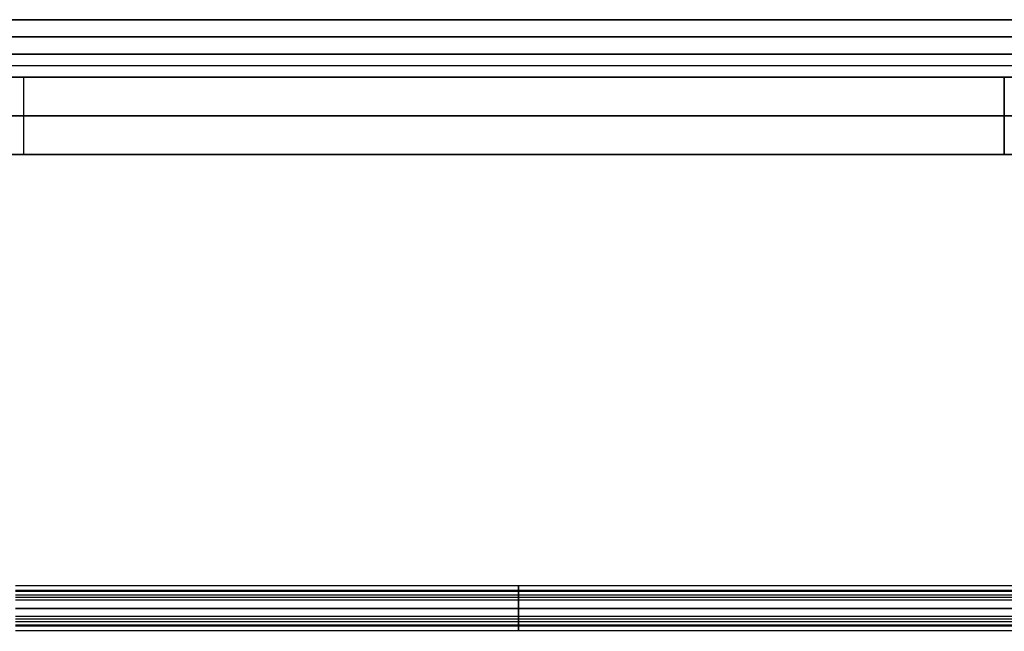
# Model space of a CAD drawing. Header units: millimetres. Extents: x -710 to 710, y 0 to 382.
# Tile 4 of 8: x -349 to -6, y 169 to 382. Entities that reach past the tile are written whole.
import ezdxf

# ---------------------------------------------------------------- set-up
doc = ezdxf.new("R2010")
doc.units = ezdxf.units.MM
doc.header["$MEASUREMENT"] = 0
for name, color, linetype in [('IGES LEVEL 22', 7, 'Continuous'), ('IGES LEVEL 24', 7, 'Continuous'), ('IGES LEVEL 9', 7, 'Continuous')]:
    doc.layers.add(name, color=color, linetype=linetype)

msp = doc.modelspace()

# ---------------------------------------------------------------- linework, layer by layer
at = {"layer": 'IGES LEVEL 22', "color": 252, "extrusion": (1, 0, 0)}
for radius, start, end in [(8, 270, 90), (6, 270, 90), (8, 90, 270), (6, 90, 270)]:
    msp.add_arc((177, 0, -175), radius, start, end, dxfattribs=at)
at = {"layer": 'IGES LEVEL 22', "color": 252}
for points in [[(350, 184.85, -1.56), (0, 184.85, -1.56), (-350, 184.85, -1.56)], [(350, 183.18, 5.08), (0, 183.18, 5.08), (-350, 183.18, 5.08)], [(350, 182.88, -1.17), (0, 182.88, -1.17), (-350, 182.88, -1.17)], [(350, 181.64, 3.81), (0, 181.64, 3.81), (-350, 181.64, 3.81)], [(350, 180.77, -7.06), (0, 180.77, -7.06), (-350, 180.77, -7.06)], [(350, 179.83, -5.29), (0, 179.83, -5.29), (-350, 179.83, -5.29)], [(350, 177, -6), (0, 177, -6), (-350, 177, -6)], [(-350, 177, 6), (0, 177, 6), (350, 177, 6)], [(-350, 177, -8), (0, 177, -8), (350, 177, -8)], [(350, 177, 8), (0, 177, 8), (-350, 177, 8)], [(-350, 177, 8), (0, 177, 8), (350, 177, 8)], [(350, 177, -8), (0, 177, -8), (-350, 177, -8)], [(350, 177, 6), (0, 177, 6), (-350, 177, 6)], [(-350, 177, -6), (0, 177, -6), (350, 177, -6)], [(350, 174.17, -5.29), (0, 174.17, -5.29), (-350, 174.17, -5.29)], [(350, 173.23, -7.06), (0, 173.23, -7.06), (-350, 173.23, -7.06)], [(350, 172.36, 3.81), (0, 172.36, 3.81), (-350, 172.36, 3.81)], [(350, 171.12, -1.17), (0, 171.12, -1.17), (-350, 171.12, -1.17)], [(350, 170.82, 5.08), (0, 170.82, 5.08), (-350, 170.82, 5.08)], [(350, 169.15, -1.56), (0, 169.15, -1.56), (-350, 169.15, -1.56)]]:
    msp.add_open_spline(points, degree=2, dxfattribs=at)
at = {"layer": 'IGES LEVEL 22'}
for points in [[(-350, 177, 8), (0, 177, 8), (350, 177, 8)], [(350, 177, -8), (0, 177, -8), (-350, 177, -8)], [(-350, 177, -6), (0, 177, -6), (350, 177, -6)], [(350, 177, 6), (0, 177, 6), (-350, 177, 6)]]:
    msp.add_open_spline(points, degree=2, dxfattribs=at)
at = {"layer": 'IGES LEVEL 24', "color": 9}
for points in [[(-710, 382), (0, 382), (710, 382)], [(-702, 382, -335), (0, 382, -335), (702, 382, -335)], [(702, 382, 335), (0, 382, 335), (-702, 382, 335)], [(702, 382, -335), (0, 382, -335), (-702, 382, -335)], [(-702, 382, 335), (0, 382, 335), (702, 382, 335)], [(-702, 376, -335), (0, 376, -335), (702, 376, -335)], [(702, 376, 335), (0, 376, 335), (-702, 376, 335)], [(-702, 370, -335), (0, 370, -335), (702, 370, -335)], [(702, 370, 335), (0, 370, 335), (-702, 370, 335)], [(698.54, 370, 335), (0, 370, 335), (-698.54, 370, 335)], [(-698.54, 370, -335), (0, 370, -335), (698.54, 370, -335)], [(-690, 366, 315), (0, 366, 315), (690, 366, 315)], [(-690, 366, -315), (0, 366, -315), (690, 366, -315)], [(-670, 362, 295), (0, 362, 295), (670, 362, 295)], [(670, 362, -295), (0, 362, -295), (-670, 362, -295)], [(-670, 362, -295), (0, 362, -295), (670, 362, -295)], [(670, 362, 295), (0, 362, 295), (-670, 362, 295)], [(-670, 362), (0, 362), (670, 362)]]:
    msp.add_open_spline(points, degree=2, dxfattribs=at)
at = {"layer": 'IGES LEVEL 24'}
for points in [[(702, 382, -335), (0, 382, -335), (-702, 382, -335)], [(-702, 382, 335), (0, 382, 335), (702, 382, 335)], [(698.54, 370, 335), (0, 370, 335), (-698.54, 370, 335)], [(-698.54, 370, -335), (0, 370, -335), (698.54, 370, -335)], [(-670, 362, -295), (0, 362, -295), (670, 362, -295)], [(670, 362, 295), (0, 362, 295), (-670, 362, 295)]]:
    msp.add_open_spline(points, degree=2, dxfattribs=at)
at = {"layer": 'IGES LEVEL 9'}
for points in [[(-696.17, 362, -321.52), (-351.04, 362, -160.76), (-5.92, 362)], [(-5.92, 362), (-351.04, 362, 160.76), (-696.17, 362, 321.52)], [(0, 362, -2.76), (-347.03, 362, -164.41), (-694.06, 362, -326.06)], [(-694.06, 362, 326.06), (-347.03, 362, 164.41), (0, 362, 2.76)], [(-5.92, 335), (-5.92, 348.5), (-5.92, 362)], [(-5.92, 335), (-351.04, 335, -160.76), (-696.17, 335, -321.52)], [(-696.17, 335, 321.52), (-351.04, 335, 160.76), (-5.92, 335)], [(-694.06, 335, -326.06), (-347.03, 335, -164.41), (0, 335, -2.76)], [(0, 335, 2.76), (-347.03, 335, 164.41), (-694.06, 335, 326.06)]]:
    msp.add_open_spline(points, degree=2, dxfattribs=at)
at = {"layer": 'IGES LEVEL 9', "color": 252}
for points in [[(-5.92, 362), (-351.04, 362, 160.76), (-696.17, 362, 321.52)], [(-696.17, 362, -321.52), (-351.04, 362, -160.76), (-5.92, 362)], [(-696.17, 362, -321.52), (-351.04, 362, -160.76), (-5.92, 362)], [(-5.92, 362), (-351.04, 362, 160.76), (-696.17, 362, 321.52)], [(-694.06, 362, 326.06), (-347.03, 362, 164.41), (0, 362, 2.76)], [(0, 362, -2.76), (-347.03, 362, -164.41), (-694.06, 362, -326.06)], [(0, 362, -2.76), (-347.03, 362, -164.41), (-694.06, 362, -326.06)], [(-694.06, 362, 326.06), (-347.03, 362, 164.41), (0, 362, 2.76)], [(-347.03, 335, -164.41), (-347.03, 348.5, -164.41), (-347.03, 362, -164.41)], [(-347.03, 335, 164.41), (-347.03, 348.5, 164.41), (-347.03, 362, 164.41)], [(-5.92, 362), (-5.92, 348.5), (-5.92, 335)], [(-5.92, 335), (-5.92, 348.5), (-5.92, 362)], [(-5.92, 348.5), (-351.04, 348.5, -160.76), (-696.17, 348.5, -321.52)], [(-696.17, 348.5, 321.52), (-351.04, 348.5, 160.76), (-5.92, 348.5)], [(-694.06, 348.5, -326.06), (-347.03, 348.5, -164.41), (0, 348.5, -2.76)], [(0, 348.5, 2.76), (-347.03, 348.5, 164.41), (-694.06, 348.5, 326.06)], [(-696.17, 335, -321.52), (-351.04, 335, -160.76), (-5.92, 335)], [(-5.92, 335), (-351.04, 335, 160.76), (-696.17, 335, 321.52)], [(-5.92, 335), (-351.04, 335, -160.76), (-696.17, 335, -321.52)], [(-696.17, 335, 321.52), (-351.04, 335, 160.76), (-5.92, 335)], [(-694.06, 335, 326.06), (-347.03, 335, 164.41), (0, 335, 2.76)], [(0, 335, -2.76), (-347.03, 335, -164.41), (-694.06, 335, -326.06)], [(-694.06, 335, -326.06), (-347.03, 335, -164.41), (0, 335, -2.76)], [(0, 335, 2.76), (-347.03, 335, 164.41), (-694.06, 335, 326.06)]]:
    msp.add_open_spline(points, degree=2, dxfattribs=at)

doc.saveas('drawing.dxf')
